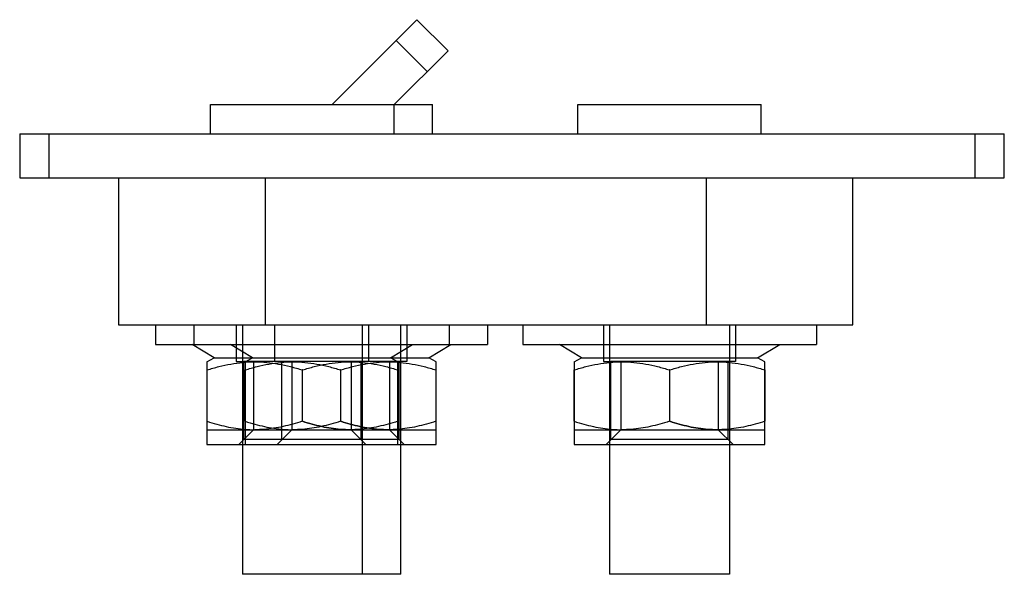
# Model space of a CAD drawing. Header units: millimetres. Extents: x 9 to 76, y 41.3 to 79.1.
import ezdxf

# ---------------------------------------------------------------- set-up
doc = ezdxf.new("R2010")
doc.units = ezdxf.units.MM
doc.header["$LTSCALE"] = 7.813643
doc.layers.get('0').update_dxf_attribs({"linetype": 'CONTINUOUS'})
doc.layers.add('INTFCLR_2889', color=7, linetype='CONTINUOUS')

msp = doc.modelspace()

# ---------------------------------------------------------------- linework, layer by layer
at = {"color": 7}
for p, q in [((30.267, 73.339), (36.045, 79.117)), ((38.167, 76.995), (36.045, 79.117)), ((36.752, 75.581), (34.631, 77.702)), ((34.505, 73.333), (38.167, 76.995)), ((21.999, 71.339), (21.999, 73.339)), ((22, 73.339), (34.499, 73.339)), ((34.499, 71.339), (34.499, 73.339)), ((34.51, 73.339), (37.117, 73.339)), ((37.117, 71.339), (37.117, 73.339)), ((46.999, 71.339), (46.999, 73.339)), ((47, 73.339), (59.499, 73.339)), ((59.499, 71.339), (59.499, 73.339)), ((8.999, 71.339), (8.999, 68.339)), ((8.999, 71.339), (76.049, 71.339)), ((10.999, 68.339), (10.999, 71.339)), ((74.049, 71.339), (74.049, 68.339)), ((76.049, 68.339), (76.049, 71.339)), ((8.999, 68.339), (76.049, 68.339)), ((15.737, 68.339), (15.737, 58.339)), ((25.737, 58.339), (25.737, 68.339)), ((55.737, 68.339), (55.737, 58.339)), ((65.737, 58.339), (65.737, 68.339)), ((15.737, 58.339), (65.737, 58.339)), ((24.169, 58.339), (24.169, 41.339)), ((32.329, 58.339), (32.329, 41.339)), ((34.947, 41.339), (34.947, 58.339)), ((49.169, 58.339), (49.169, 41.339)), ((57.329, 58.339), (57.329, 41.339)), ((34.947, 41.339), (24.169, 41.339)), ((57.329, 41.339), (49.169, 41.339))]:
    msp.add_line(p, q, dxfattribs=at)
at = {"layer": 'INTFCLR_2889', "color": 7}
for p, q in [((18.252, 58.339), (18.252, 56.989)), ((18.252, 58.339), (40.852, 58.339)), ((20.852, 58.339), (20.852, 56.989)), ((23.752, 58.339), (23.752, 55.839)), ((26.352, 58.339), (26.352, 55.839)), ((32.752, 58.339), (32.752, 55.839)), ((35.352, 58.339), (35.352, 55.839)), ((38.252, 58.339), (38.252, 56.989)), ((40.852, 58.339), (40.852, 56.989)), ((43.252, 58.339), (63.252, 58.339)), ((43.252, 58.339), (43.252, 56.989)), ((48.752, 58.339), (48.752, 55.839)), ((57.752, 58.339), (57.752, 55.839)), ((63.252, 58.339), (63.252, 56.989)), ((18.252, 56.989), (40.852, 56.989)), ((22.252, 56.089), (20.752, 56.989)), ((24.852, 56.089), (23.352, 56.989)), ((34.252, 56.089), (35.752, 56.989)), ((36.852, 56.089), (38.352, 56.989)), ((43.252, 56.989), (63.252, 56.989)), ((47.252, 56.089), (45.752, 56.989)), ((59.252, 56.089), (60.752, 56.989)), ((21.752, 55.811), (22.252, 56.089)), ((21.752, 55.811), (21.752, 50.189)), ((22.252, 56.089), (36.852, 56.089)), ((23.752, 55.839), (24.252, 55.839)), ((24.252, 50.512), (24.252, 55.839)), ((34.852, 55.839), (24.252, 55.839)), ((24.352, 55.811), (24.852, 56.089)), ((24.352, 55.811), (24.352, 50.189)), ((24.929, 55.839), (24.929, 51.189)), ((26.852, 50.512), (26.852, 55.839)), ((27.529, 55.839), (27.529, 51.189)), ((31.575, 55.839), (31.575, 51.189)), ((32.252, 50.512), (32.252, 55.839)), ((34.175, 55.839), (34.175, 51.189)), ((34.752, 55.811), (34.252, 56.089)), ((34.752, 50.189), (34.752, 55.811)), ((34.852, 50.512), (34.852, 55.839)), ((35.352, 55.839), (34.852, 55.839)), ((37.352, 55.811), (36.852, 56.089)), ((37.352, 50.189), (37.352, 55.811)), ((46.752, 55.811), (47.252, 56.089)), ((46.752, 55.811), (46.752, 50.189)), ((47.252, 56.089), (59.252, 56.089)), ((48.752, 55.839), (49.252, 55.839)), ((57.252, 55.839), (49.252, 55.839)), ((49.252, 50.512), (49.252, 55.839)), ((49.929, 55.839), (49.929, 51.189)), ((56.575, 55.839), (56.575, 51.189)), ((57.752, 55.839), (57.252, 55.839)), ((57.252, 50.512), (57.252, 55.839)), ((59.752, 55.811), (59.252, 56.089)), ((59.752, 50.189), (59.752, 55.811)), ((21.762, 55.256), (21.752, 55.256)), ((21.762, 51.766), (21.762, 55.256)), ((24.362, 55.256), (24.352, 55.256)), ((24.362, 51.766), (24.362, 55.256)), ((28.243, 55.256), (28.243, 51.766)), ((28.262, 55.256), (28.243, 55.256)), ((28.262, 51.766), (28.262, 55.256)), ((30.843, 55.256), (30.843, 51.766)), ((30.862, 55.256), (30.843, 55.256)), ((30.862, 51.766), (30.862, 55.256)), ((34.743, 55.256), (34.743, 51.766)), ((34.752, 55.256), (34.743, 55.256)), ((37.343, 55.256), (37.343, 51.766)), ((37.352, 55.256), (37.343, 55.256)), ((46.762, 55.256), (46.752, 55.256)), ((46.762, 51.766), (46.762, 55.256)), ((53.262, 55.256), (53.243, 55.256)), ((53.243, 55.256), (53.243, 51.766)), ((53.262, 51.766), (53.262, 55.256)), ((59.752, 55.256), (59.743, 55.256)), ((59.743, 55.256), (59.743, 51.766)), ((21.752, 51.766), (21.762, 51.766)), ((24.352, 51.766), (24.362, 51.766)), ((28.262, 51.766), (28.243, 51.766)), ((30.862, 51.766), (30.843, 51.766)), ((34.752, 51.766), (34.743, 51.766)), ((37.352, 51.766), (37.343, 51.766)), ((46.752, 51.766), (46.762, 51.766)), ((53.262, 51.766), (53.243, 51.766)), ((59.743, 51.766), (59.752, 51.766)), ((21.752, 51.189), (37.352, 51.189)), ((24.929, 51.189), (23.929, 50.189)), ((27.529, 51.189), (26.529, 50.189)), ((31.575, 51.189), (32.575, 50.189)), ((34.175, 51.189), (35.175, 50.189)), ((46.752, 51.189), (59.752, 51.189)), ((49.929, 51.189), (48.929, 50.189)), ((56.575, 51.189), (57.575, 50.189)), ((34.852, 50.512), (24.252, 50.512)), ((57.252, 50.512), (49.252, 50.512)), ((21.752, 50.189), (37.352, 50.189)), ((46.752, 50.189), (59.752, 50.189))]:
    msp.add_line(p, q, dxfattribs=at)
for points, knots in [([(21.762, 55.256), (22.026, 55.34), (22.558, 55.495), (23.367, 55.673), (24.183, 55.785), (25.003, 55.824), (25.822, 55.785), (26.637, 55.673), (27.447, 55.495), (27.978, 55.34), (28.243, 55.256)], [0, 0, 0, 0, 0.126105, 0.251575, 0.376277, 0.500046, 0.623785, 0.748384, 0.873907, 1, 1, 1, 1]), ([(24.362, 55.256), (24.626, 55.34), (25.158, 55.495), (25.967, 55.673), (26.783, 55.785), (27.602, 55.824), (28.421, 55.785), (29.237, 55.673), (30.046, 55.495), (30.578, 55.34), (30.843, 55.256)], [0, 0, 0, 0, 0.126105, 0.251575, 0.376277, 0.500046, 0.623785, 0.748384, 0.873907, 1, 1, 1, 1]), ([(28.262, 55.256), (28.526, 55.34), (29.058, 55.495), (29.867, 55.673), (30.683, 55.785), (31.502, 55.824), (32.321, 55.785), (33.137, 55.673), (33.946, 55.495), (34.478, 55.34), (34.743, 55.256)], [0, 0, 0, 0, 0.126076, 0.251525, 0.376214, 0.499979, 0.623722, 0.748333, 0.873877, 1, 1, 1, 1]), ([(30.862, 55.256), (31.126, 55.34), (31.658, 55.495), (32.467, 55.673), (33.283, 55.785), (34.102, 55.824), (34.921, 55.785), (35.737, 55.673), (36.546, 55.495), (37.078, 55.34), (37.343, 55.256)], [0, 0, 0, 0, 0.126076, 0.251525, 0.376214, 0.499979, 0.623722, 0.748333, 0.873877, 1, 1, 1, 1]), ([(46.762, 55.256), (47.026, 55.34), (47.558, 55.495), (48.367, 55.673), (49.183, 55.785), (50.003, 55.824), (50.822, 55.785), (51.637, 55.673), (52.447, 55.495), (52.978, 55.34), (53.243, 55.256)], [0, 0, 0, 0, 0.126105, 0.251575, 0.376277, 0.500046, 0.623785, 0.748384, 0.873907, 1, 1, 1, 1]), ([(53.262, 55.256), (53.526, 55.34), (54.058, 55.495), (54.867, 55.673), (55.683, 55.785), (56.502, 55.824), (57.321, 55.785), (58.137, 55.673), (58.946, 55.495), (59.478, 55.34), (59.743, 55.256)], [0, 0, 0, 0, 0.126076, 0.251525, 0.376214, 0.499979, 0.623722, 0.748333, 0.873877, 1, 1, 1, 1]), ([(21.762, 51.766), (21.978, 51.694), (22.409, 51.562), (23.059, 51.399), (23.709, 51.279), (24.357, 51.205), (24.788, 51.189), (25.002, 51.189)], [0, 0, 0, 0, 0.206211, 0.409059, 0.608598, 0.805393, 1, 1, 1, 1]), ([(24.362, 51.766), (24.577, 51.694), (25.008, 51.562), (25.659, 51.399), (26.309, 51.279), (26.956, 51.205), (27.388, 51.189), (27.602, 51.189)], [0, 0, 0, 0, 0.206211, 0.409059, 0.608598, 0.805393, 1, 1, 1, 1]), ([(28.243, 51.766), (28.027, 51.694), (27.596, 51.562), (26.945, 51.399), (26.296, 51.279), (25.648, 51.205), (25.217, 51.189), (25.002, 51.189)], [0, 0, 0, 0, 0.206206, 0.409049, 0.608586, 0.805385, 1, 1, 1, 1]), ([(30.843, 51.766), (30.627, 51.694), (30.196, 51.562), (29.545, 51.399), (28.896, 51.279), (28.248, 51.205), (27.817, 51.189), (27.602, 51.189)], [0, 0, 0, 0, 0.206206, 0.409049, 0.608586, 0.805385, 1, 1, 1, 1]), ([(31.502, 51.189), (31.288, 51.189), (30.857, 51.205), (30.209, 51.279), (29.559, 51.399), (28.908, 51.562), (28.478, 51.694), (28.262, 51.766)], [0, 0, 0, 0, 0.194602, 0.391417, 0.590979, 0.793832, 1, 1, 1, 1]), ([(28.262, 51.766), (28.478, 51.694), (28.909, 51.562), (29.559, 51.399), (30.209, 51.279), (30.857, 51.205), (31.288, 51.189), (31.502, 51.189)], [0, 0, 0, 0, 0.206203, 0.409049, 0.608587, 0.805386, 1, 1, 1, 1]), ([(34.102, 51.189), (33.888, 51.189), (33.456, 51.205), (32.809, 51.279), (32.159, 51.399), (31.508, 51.562), (31.077, 51.694), (30.862, 51.766)], [0, 0, 0, 0, 0.194602, 0.391417, 0.590979, 0.793832, 1, 1, 1, 1]), ([(30.862, 51.766), (31.077, 51.694), (31.508, 51.562), (32.159, 51.399), (32.809, 51.279), (33.456, 51.205), (33.888, 51.189), (34.102, 51.189)], [0, 0, 0, 0, 0.206203, 0.409049, 0.608587, 0.805386, 1, 1, 1, 1]), ([(34.743, 51.766), (34.527, 51.694), (34.096, 51.562), (33.445, 51.399), (32.795, 51.279), (32.148, 51.205), (31.717, 51.189), (31.502, 51.189)], [0, 0, 0, 0, 0.206254, 0.40912, 0.608658, 0.805433, 1, 1, 1, 1]), ([(37.343, 51.766), (37.127, 51.694), (36.696, 51.562), (36.045, 51.399), (35.395, 51.279), (34.748, 51.205), (34.317, 51.189), (34.102, 51.189)], [0, 0, 0, 0, 0.206254, 0.40912, 0.608658, 0.805433, 1, 1, 1, 1]), ([(46.762, 51.766), (46.978, 51.694), (47.409, 51.562), (48.059, 51.399), (48.709, 51.279), (49.357, 51.205), (49.788, 51.189), (50.002, 51.189)], [0, 0, 0, 0, 0.206211, 0.409059, 0.608598, 0.805393, 1, 1, 1, 1]), ([(53.243, 51.766), (53.027, 51.694), (52.596, 51.562), (51.945, 51.399), (51.296, 51.279), (50.648, 51.205), (50.217, 51.189), (50.002, 51.189)], [0, 0, 0, 0, 0.206206, 0.409049, 0.608586, 0.805385, 1, 1, 1, 1]), ([(56.502, 51.189), (56.288, 51.189), (55.857, 51.205), (55.209, 51.279), (54.559, 51.399), (53.908, 51.562), (53.478, 51.694), (53.262, 51.766)], [0, 0, 0, 0, 0.194602, 0.391417, 0.590979, 0.793832, 1, 1, 1, 1]), ([(53.262, 51.766), (53.478, 51.694), (53.909, 51.562), (54.559, 51.399), (55.209, 51.279), (55.857, 51.205), (56.288, 51.189), (56.502, 51.189)], [0, 0, 0, 0, 0.206203, 0.409049, 0.608587, 0.805386, 1, 1, 1, 1]), ([(59.743, 51.766), (59.527, 51.694), (59.096, 51.562), (58.445, 51.399), (57.795, 51.279), (57.148, 51.205), (56.717, 51.189), (56.502, 51.189)], [0, 0, 0, 0, 0.206254, 0.40912, 0.608658, 0.805433, 1, 1, 1, 1])]:
    msp.add_open_spline(points, degree=3, knots=knots, dxfattribs=at)

doc.saveas('drawing.dxf')
